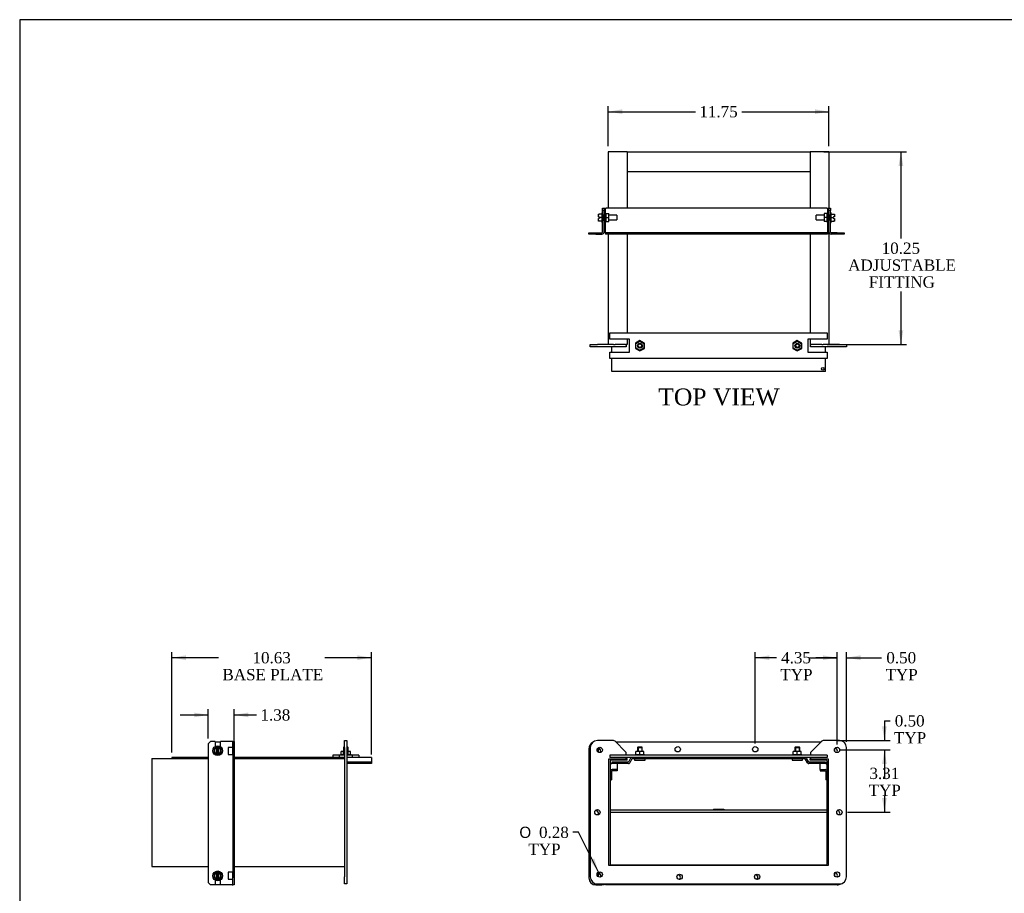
# Model space of a CAD drawing. Header units: inches. Extents: x 0 to 120, y -1 to 80.
# Tile 2 of 7: x 0 to 53, y 33 to 80. Entities that reach past the tile are written whole.
import ezdxf
from ezdxf.enums import TextEntityAlignment as Align
from ezdxf.lldxf.tags import DXFTag

# ---------------------------------------------------------------- set-up
doc = ezdxf.new("R2010")
doc.units = ezdxf.units.IN
doc.header["$MEASUREMENT"] = 0
for name, color, linetype in [('COM43350', 7, 'Continuous'), ('COM49672', 7, 'Continuous'), ('COM52494', 7, 'Continuous'), ('COM52495', 7, 'Continuous'), ('COM52496-5', 7, 'Continuous'), ('COM52593', 7, 'Continuous'), ('COM52602', 7, 'Continuous'), ('Default', 7, 'Continuous'), ('NTS16535', 7, 'Continuous'), ('SCC18001', 7, 'Continuous'), ('SCS19074', 7, 'Continuous')]:
    doc.layers.add(name, color=color, linetype=linetype)
doc.styles.add('SEACAD_Solid_Edge_ANSI1_Symbols', font='txt')
doc.styles.add('SEACAD_Times_New_Roman', font='times.ttf')
tags = doc.linetypes.add('HIDDEN2', pattern=[0.1875, 0.125, -0.0625]).pattern_tags.tags
tags[6:7] = [DXFTag(74, 4), DXFTag(75, 0), DXFTag(340, '0'), DXFTag(46, 0.0), DXFTag(50, 0.0), DXFTag(44, 0.0), DXFTag(45, 0.0)]
tags[4:5] = [DXFTag(74, 4), DXFTag(75, 0), DXFTag(340, '0'), DXFTag(46, 0.0), DXFTag(50, 0.0), DXFTag(44, 0.0), DXFTag(45, 0.0)]
doc.dimstyles.new('HAMMOND_(STH_-_120x80)', dxfattribs={"dimtxt": 0.6, "dimasz": 0.75, "dimexe": 0.3, "dimexo": 0.3, "dimgap": 0.15, "dimtad": 0, "dimtih": 1, "dimtoh": 1, "dimzin": 0, "dimdsep": 46, "dimtxsty": 'SEACAD_Times_New_Roman', "dimblk1": '_SE_FILLED', "dimblk2": '_SE_FILLED', "dimsah": 1, "dimcen": 0.3, "dimadec": 0, "dimazin": 0, "dimtfac": 0.8, "dimtofl": 0, "dimtmove": 0, "dimatfit": 3, "dimfxl": 1, "dimtolj": 1, "dimtzin": 0, "dimarcsym": 0})

# ---------------------------------------------------------------- blocks, each defined once
blk = doc.blocks.new('SE2')
at = {"layer": 'COM43350', "color": 7, "linetype": 'Continuous'}
for p, q in [((30.802, 40.914), (30.802, 34.039)), ((32.029, 41.289), (31.177, 41.289)), ((32.679, 40.69), (32.117, 41.252)), ((43.111, 41.252), (42.549, 40.69)), ((44.052, 41.289), (43.199, 41.289)), ((44.427, 34.039), (44.427, 40.914)), ((32.716, 40.52), (32.716, 40.602)), ((32.716, 40.311), (32.716, 40.395)), ((42.513, 40.602), (42.513, 40.52)), ((42.513, 40.395), (42.513, 40.311)), ((31.781, 40.311), (32.716, 40.311)), ((31.781, 34.643), (31.781, 40.311)), ((42.513, 40.311), (43.448, 40.311)), ((43.448, 40.311), (43.448, 34.643)), ((43.448, 34.643), (31.781, 34.643)), ((31.177, 33.664), (44.052, 33.664))]:
    blk.add_line(p, q, dxfattribs=at)
for centre in [(31.302, 40.789), (43.927, 40.789), (31.177, 37.476), (44.052, 37.476), (31.302, 34.164), (35.552, 34.039), (39.677, 34.039), (43.927, 34.164)]:
    blk.add_circle(centre, 0.141, dxfattribs=at)
for centre, radius, start, end in [((31.177, 40.914), 0.375, 90, 180), ((32.029, 41.164), 0.125, 45, 90), ((43.199, 41.164), 0.125, 90, 135), ((44.052, 40.914), 0.375, 0, 90), ((32.591, 40.602), 0.125, 0, 45), ((42.638, 40.602), 0.125, 135, 180), ((31.177, 34.039), 0.375, 180, 270), ((44.052, 34.039), 0.375, 270, 0)]:
    blk.add_arc(centre, radius, start, end, dxfattribs=at)
at = {"layer": 'COM49672', "color": 7, "linetype": 'Continuous'}
for p, q in [((32.226, 40.064), (32.226, 39.746)), ((43.031, 39.746), (43.031, 40.064)), ((31.923, 39.642), (31.923, 39.203)), ((32.226, 39.746), (31.959, 39.746)), ((32.226, 39.677), (31.959, 39.677)), ((32.226, 39.746), (32.226, 39.677)), ((43.031, 39.746), (43.298, 39.746)), ((43.031, 39.746), (43.031, 39.677)), ((43.031, 39.677), (43.298, 39.677)), ((43.334, 39.642), (43.334, 39.203)), ((31.851, 39.203), (31.923, 39.203)), ((43.406, 39.203), (43.334, 39.203))]:
    blk.add_line(p, q, dxfattribs=at)
for centre, major_axis, start_param, end_param in [((31.959, 39.965), (0.108, 0), 1.738244, 3.141593), ((43.298, 39.965), (-0.108, 0), 3.141593, 4.544941), ((31.959, 39.642), (0.108, 0), 1.570796, 3.141593), ((31.959, 39.642), (0.036, 0), 1.570796, 3.141593), ((43.298, 39.642), (-0.108, 0), 3.141593, 4.712389), ((43.298, 39.642), (-0.036, 0), 3.141593, 4.712389)]:
    blk.add_ellipse(centre, major_axis=major_axis, ratio=0.965926, start_param=start_param, end_param=end_param, dxfattribs=at)
at = {"layer": 'COM52494', "color": 7, "linetype": 'Continuous'}
for p, q in [((31.851, 40.192), (31.851, 34.733)), ((32.756, 40.24), (31.899, 40.24)), ((32.756, 40.335), (32.716, 40.335)), ((32.756, 40.24), (32.756, 40.335)), ((42.513, 40.335), (42.501, 40.335)), ((42.501, 40.24), (42.501, 40.335)), ((43.358, 40.24), (42.501, 40.24)), ((43.406, 34.733), (43.406, 40.192)), ((31.899, 34.685), (43.358, 34.685))]:
    blk.add_line(p, q, dxfattribs=at)
for centre, radius, start, end in [((31.899, 40.192), 0.143, 123.6779, 145.6062), ((31.899, 40.192), 0.048, 90, 180), ((43.358, 40.192), 0.048, 0, 90), ((43.358, 40.192), 0.143, 50.9963, 56.3221), ((31.899, 34.733), 0.143, 214.3938, 219.0037), ((31.899, 34.733), 0.048, 180, 270), ((43.358, 34.733), 0.048, 270, 0)]:
    blk.add_arc(centre, radius, start, end, dxfattribs=at)
at = {"layer": 'COM52495', "color": 7, "linetype": 'Continuous'}
for p, q in [((32.947, 40.352), (32.828, 40.147)), ((42.236, 40.395), (33.02, 40.395)), ((42.428, 40.147), (42.31, 40.352)), ((32.825, 40.145), (31.941, 40.145)), ((31.941, 40.145), (31.941, 40.064)), ((32.825, 40.064), (31.941, 40.064)), ((33.017, 40.312), (32.898, 40.106)), ((42.236, 40.314), (33.02, 40.314)), ((42.358, 40.106), (42.24, 40.312)), ((43.316, 40.145), (42.432, 40.145)), ((43.316, 40.064), (42.432, 40.064)), ((43.316, 40.145), (43.316, 40.064))]:
    blk.add_line(p, q, dxfattribs=at)
for centre, radius, start, end in [((33.02, 40.31), 0.0849, 90, 150), ((42.236, 40.31), 0.0848, 30, 90), ((32.825, 40.149), 0.00405, 270, 330), ((32.825, 40.149), 0.0849, 270, 330), ((33.02, 40.31), 0.00405, 90, 150), ((42.236, 40.31), 0.00405, 30, 90), ((42.432, 40.149), 0.0849, 210, 270), ((42.432, 40.149), 0.00405, 210, 270)]:
    blk.add_arc(centre, radius, start, end, dxfattribs=at)
at = {"layer": 'COM52496-5', "color": 7, "linetype": 'Continuous'}
for p, q in [((43.41, 40.52), (31.848, 40.52)), ((31.848, 40.52), (31.848, 40.395)), ((33.02, 40.395), (31.848, 40.395)), ((43.41, 40.395), (42.236, 40.395)), ((43.41, 40.52), (43.41, 40.395)), ((43.406, 37.587), (31.851, 37.587)), ((43.406, 37.462), (31.851, 37.462))]:
    blk.add_line(p, q, dxfattribs=at)
at = {"layer": 'COM52593', "color": 7, "linetype": 'Continuous'}
for p, q in [((30.723, 40.857), (30.723, 33.982)), ((31.098, 33.607), (31.423, 33.607)), ((31.531, 33.607), (31.423, 33.607)), ((31.531, 33.637), (31.531, 33.607)), ((43.501, 33.607), (43.501, 33.637)), ((43.609, 33.607), (43.501, 33.607)), ((43.934, 33.607), (43.609, 33.607))]:
    blk.add_line(p, q, dxfattribs=at)
for centre, radius, start, end in [((31.098, 40.857), 0.375, 118.1313, 180), ((31.223, 40.732), 0.141, 0, 105.3511), ((43.809, 40.732), 0.141, 0, 87.8377), ((31.223, 40.732), 0.141, 325.7929, 0), ((43.809, 40.732), 0.141, 323.3338, 0), ((31.098, 37.42), 0.141, 0, 105.3511), ((31.098, 37.42), 0.141, 325.7929, 0), ((43.934, 37.42), 0.141, 0, 87.8377), ((43.934, 37.42), 0.141, 323.3338, 0), ((31.223, 34.107), 0.141, 0, 105.3511), ((31.223, 34.107), 0.141, 325.7929, 0), ((43.809, 34.107), 0.141, 0, 87.8377), ((43.809, 34.107), 0.141, 323.3338, 0), ((31.098, 33.982), 0.375, 180, 270), ((43.934, 33.982), 0.375, 270, 305.6317)]:
    blk.add_arc(centre, radius, start, end, dxfattribs=at)
at = {"layer": 'COM52602', "color": 7, "linetype": 'Continuous'}
for p, q in [((43.062, 41.203), (32.167, 41.203)), ((31.531, 33.664), (31.531, 33.637)), ((31.603, 33.637), (31.531, 33.637)), ((31.603, 33.664), (31.603, 33.637)), ((31.603, 33.664), (31.603, 33.637)), ((31.603, 33.637), (43.429, 33.637)), ((43.429, 33.664), (43.429, 33.637)), ((43.429, 33.664), (43.429, 33.637)), ((43.429, 33.637), (43.501, 33.637)), ((43.501, 33.664), (43.501, 33.637))]:
    blk.add_line(p, q, dxfattribs=at)
for centre in [(35.453, 40.828), (39.578, 40.828)]:
    blk.add_circle(centre, 0.141, dxfattribs=at)
for centre, start, end in [((35.453, 34.012), 0, 84.0158), ((39.578, 34.012), 0, 84.0158), ((35.453, 34.012), 306.642, 0), ((39.578, 34.012), 306.642, 0)]:
    blk.add_arc(centre, 0.141, start, end, dxfattribs=at)
at = {"layer": 'NTS16535', "color": 7, "linetype": 'Continuous'}
for p, q in [((33.198, 40.52), (33.198, 40.55)), ((33.198, 40.55), (33.441, 40.55)), ((33.441, 40.705), (33.228, 40.705)), ((33.228, 40.55), (33.228, 40.705)), ((33.654, 40.705), (33.441, 40.705)), ((33.441, 40.55), (33.441, 40.705)), ((33.441, 40.55), (33.684, 40.55)), ((33.441, 40.52), (33.441, 40.55)), ((33.654, 40.55), (33.654, 40.705)), ((33.684, 40.52), (33.684, 40.55)), ((41.573, 40.52), (41.573, 40.55)), ((41.573, 40.55), (41.816, 40.55)), ((41.816, 40.705), (41.603, 40.705)), ((41.603, 40.55), (41.603, 40.705)), ((42.029, 40.705), (41.816, 40.705)), ((41.816, 40.55), (41.816, 40.705)), ((41.816, 40.55), (42.059, 40.55)), ((41.816, 40.52), (41.816, 40.55)), ((42.029, 40.55), (42.029, 40.705)), ((42.059, 40.52), (42.059, 40.55)), ((37.348, 37.647), (37.488, 37.647)), ((37.348, 37.647), (37.348, 37.617)), ((37.488, 37.617), (37.348, 37.617)), ((37.382, 37.617), (37.382, 37.587)), ((37.488, 37.647), (37.768, 37.647)), ((37.488, 37.647), (37.488, 37.617)), ((37.768, 37.617), (37.488, 37.617)), ((37.505, 37.617), (37.505, 37.587)), ((37.751, 37.617), (37.751, 37.587)), ((37.768, 37.647), (37.909, 37.647)), ((37.768, 37.647), (37.768, 37.617)), ((37.909, 37.617), (37.768, 37.617)), ((37.874, 37.617), (37.874, 37.587)), ((37.909, 37.647), (37.909, 37.617))]:
    blk.add_line(p, q, dxfattribs=at)
at = {"layer": 'SCC18001', "color": 7, "linetype": 'Continuous'}
for p, q in [((31.238, 40.785), (31.238, 40.872)), ((31.238, 40.71), (31.238, 40.785)), ((31.238, 40.663), (31.238, 40.71)), ((31.291, 40.855), (31.263, 40.855)), ((43.793, 40.832), (43.793, 40.785)), ((43.793, 40.785), (43.793, 40.745)), ((31.238, 34.234), (31.238, 34.247)), ((31.238, 34.129), (31.238, 34.234)), ((31.238, 34.054), (31.238, 34.129)), ((31.238, 34.038), (31.238, 34.054)), ((31.329, 34.199), (31.263, 34.199)), ((43.793, 34.207), (43.793, 34.129)), ((43.793, 34.129), (43.793, 34.12))]:
    blk.add_line(p, q, dxfattribs=at)
for points, knots in [([(31.241, 40.87), (31.242, 40.867), (31.244, 40.863), (31.249, 40.859), (31.251, 40.858), (31.257, 40.856), (31.26, 40.855), (31.263, 40.855)], [0.5042227, 0.5042227, 0.5042227, 0.5042227, 0.75, 0.75, 0.875, 0.875, 1, 1, 1, 1]), ([(31.263, 40.855), (31.26, 40.855), (31.257, 40.854), (31.251, 40.849), (31.249, 40.847), (31.246, 40.841), (31.245, 40.838), (31.243, 40.831), (31.242, 40.828), (31.24, 40.819), (31.239, 40.812), (31.238, 40.799), (31.238, 40.792), (31.238, 40.785)], [0, 0, 0, 0, 0.125, 0.125, 0.25, 0.25, 0.375, 0.375, 0.5, 0.5, 0.75, 0.75, 1, 1, 1, 1]), ([(31.238, 40.71), (31.238, 40.703), (31.238, 40.696), (31.239, 40.683), (31.24, 40.677), (31.242, 40.667), (31.243, 40.664), (31.244, 40.661)], [0, 0, 0, 0, 0.25, 0.25, 0.5, 0.5, 0.6211953, 0.6211953, 0.6211953, 0.6211953]), ([(43.793, 40.785), (43.793, 40.792), (43.793, 40.799), (43.792, 40.809), (43.792, 40.812), (43.792, 40.815)], [0, 0, 0, 0, 0.25, 0.25, 0.3735918, 0.3735918, 0.3735918, 0.3735918]), ([(31.238, 34.234), (31.238, 34.231), (31.238, 34.227), (31.239, 34.221), (31.24, 34.217), (31.242, 34.211), (31.244, 34.208), (31.249, 34.203), (31.251, 34.202), (31.257, 34.2), (31.26, 34.199), (31.263, 34.199)], [0, 0, 0, 0, 0.25, 0.25, 0.5, 0.5, 0.75, 0.75, 0.875, 0.875, 1, 1, 1, 1]), ([(31.263, 34.199), (31.26, 34.199), (31.257, 34.198), (31.251, 34.193), (31.249, 34.191), (31.246, 34.185), (31.245, 34.182), (31.243, 34.175), (31.242, 34.172), (31.24, 34.163), (31.239, 34.156), (31.238, 34.143), (31.238, 34.136), (31.238, 34.129)], [0, 0, 0, 0, 0.125, 0.125, 0.25, 0.25, 0.375, 0.375, 0.5, 0.5, 0.75, 0.75, 1, 1, 1, 1]), ([(43.793, 34.129), (43.793, 34.136), (43.793, 34.143), (43.792, 34.156), (43.792, 34.163), (43.79, 34.172), (43.789, 34.175), (43.788, 34.178)], [0, 0, 0, 0, 0.25, 0.25, 0.5, 0.5, 0.6084526, 0.6084526, 0.6084526, 0.6084526])]:
    blk.add_open_spline(points, degree=3, knots=knots, dxfattribs=at)
blk.add_open_spline([(31.238, 34.054), (31.238, 34.049), (31.238, 34.044), (31.238, 34.039)], degree=3, dxfattribs=at)
at = {"layer": 'SCS19074', "color": 7, "linetype": 'Continuous'}
for p, q in [((33.326, 40.939), (33.316, 40.929)), ((33.316, 40.929), (33.566, 40.929)), ((33.316, 40.929), (33.316, 40.705)), ((33.556, 40.939), (33.326, 40.939)), ((33.566, 40.929), (33.556, 40.939)), ((33.566, 40.705), (33.566, 40.929)), ((41.701, 40.939), (41.691, 40.929)), ((41.691, 40.929), (41.941, 40.929)), ((41.691, 40.929), (41.691, 40.705)), ((41.931, 40.939), (41.701, 40.939)), ((41.941, 40.929), (41.931, 40.939)), ((41.941, 40.705), (41.941, 40.929)), ((33.159, 40.314), (33.159, 40.251)), ((33.159, 40.251), (33.722, 40.251)), ((33.722, 40.251), (33.722, 40.314)), ((41.534, 40.314), (41.534, 40.251)), ((41.534, 40.251), (42.097, 40.251)), ((42.097, 40.251), (42.097, 40.314))]:
    blk.add_line(p, q, dxfattribs=at)
at = {"layer": 'SCS19074', "color": 7, "linetype": 'HIDDEN2'}
for p, q in [((33.346, 40.939), (33.346, 40.705)), ((33.535, 40.939), (33.535, 40.705)), ((41.721, 40.939), (41.721, 40.705)), ((41.91, 40.939), (41.91, 40.705))]:
    blk.add_line(p, q, dxfattribs=at)
blk = doc.blocks.new('SE3')
at = {"layer": 'COM43350', "color": 7, "linetype": 'Continuous'}
for p, q in [((30.802, 62.355), (31.177, 62.355)), ((30.802, 62.23), (30.802, 62.355)), ((32.029, 62.355), (31.177, 62.355)), ((32.029, 62.355), (32.117, 62.355)), ((32.679, 62.355), (32.117, 62.355)), ((32.679, 62.355), (32.716, 62.355)), ((32.716, 62.355), (32.716, 62.23)), ((42.513, 62.355), (42.549, 62.355)), ((42.513, 62.23), (42.513, 62.355)), ((43.111, 62.355), (42.549, 62.355)), ((43.111, 62.355), (43.199, 62.355)), ((44.052, 62.355), (43.199, 62.355)), ((44.052, 62.355), (44.427, 62.355)), ((44.427, 62.355), (44.427, 62.23)), ((31.177, 62.23), (30.802, 62.23)), ((32.029, 62.23), (31.177, 62.23)), ((32.117, 62.23), (32.029, 62.23)), ((32.679, 62.23), (32.117, 62.23)), ((32.716, 62.23), (32.679, 62.23)), ((42.549, 62.23), (42.513, 62.23)), ((43.111, 62.23), (42.549, 62.23)), ((43.199, 62.23), (43.111, 62.23)), ((44.052, 62.23), (43.199, 62.23)), ((44.427, 62.23), (44.052, 62.23))]:
    blk.add_line(p, q, dxfattribs=at)
at = {"layer": 'COM52494', "color": 7, "linetype": 'Continuous'}
for p, q in [((31.899, 72.605), (31.756, 72.605)), ((31.756, 72.605), (31.756, 69.605)), ((32.756, 72.605), (31.899, 72.605)), ((32.756, 72.605), (32.756, 69.605)), ((32.756, 72.605), (42.501, 72.605)), ((43.358, 72.605), (42.501, 72.605)), ((42.501, 72.605), (42.501, 69.605)), ((43.501, 72.605), (43.358, 72.605)), ((43.501, 72.605), (43.501, 69.605)), ((31.756, 68.23), (31.756, 62.355)), ((32.756, 68.23), (32.756, 62.98)), ((42.501, 68.23), (42.501, 62.98)), ((43.501, 68.302), (43.501, 62.355)), ((32.756, 62.355), (32.716, 62.355)), ((32.756, 62.636), (32.756, 62.355)), ((42.501, 62.636), (42.501, 62.355)), ((42.513, 62.355), (42.501, 62.355))]:
    blk.add_line(p, q, dxfattribs=at)
at = {"layer": 'COM52495', "color": 7, "linetype": 'Continuous'}
for p, q in [((32.825, 71.542), (32.756, 71.542)), ((32.828, 71.542), (32.825, 71.542)), ((32.947, 71.542), (32.828, 71.542)), ((33.02, 71.542), (32.947, 71.542)), ((42.236, 71.542), (33.02, 71.542)), ((42.31, 71.542), (42.236, 71.542)), ((42.428, 71.542), (42.31, 71.542)), ((42.432, 71.542), (42.428, 71.542)), ((42.501, 71.542), (42.432, 71.542)), ((31.941, 61.949), (31.941, 62.23)), ((43.316, 61.949), (43.316, 62.23)), ((31.941, 60.917), (31.941, 61.605)), ((43.316, 60.917), (43.316, 61.605)), ((32.825, 60.917), (31.941, 60.917)), ((32.828, 60.917), (32.825, 60.917)), ((32.947, 60.917), (32.828, 60.917)), ((33.02, 60.917), (32.947, 60.917)), ((42.236, 60.917), (33.02, 60.917)), ((42.31, 60.917), (42.236, 60.917)), ((42.428, 60.917), (42.31, 60.917)), ((42.432, 60.917), (42.428, 60.917)), ((43.316, 60.917), (42.432, 60.917))]:
    blk.add_line(p, q, dxfattribs=at)
blk.add_circle((43.166, 61.067), 0.07, dxfattribs=at)
at = {"layer": 'COM52496-5', "color": 7, "linetype": 'Continuous'}
for p, q in [((31.848, 62.98), (43.41, 62.98)), ((31.848, 62.636), (31.848, 62.98)), ((43.41, 62.98), (43.41, 62.636)), ((32.879, 62.636), (31.848, 62.636)), ((32.879, 61.949), (32.879, 62.636)), ((43.41, 62.636), (42.378, 62.636)), ((42.378, 62.636), (42.378, 61.949)), ((31.848, 61.605), (31.848, 61.949)), ((31.848, 61.949), (32.879, 61.949)), ((42.378, 61.949), (43.41, 61.949)), ((43.41, 61.949), (43.41, 61.605)), ((43.41, 61.605), (31.848, 61.605))]:
    blk.add_line(p, q, dxfattribs=at)
at = {"layer": 'COM52593', "color": 7, "linetype": 'Continuous'}
for p, q in [((31.459, 69.48), (31.459, 69.605)), ((31.459, 69.605), (31.531, 69.605)), ((31.531, 69.48), (31.459, 69.48)), ((31.459, 69.245), (31.459, 69.48)), ((31.531, 69.245), (31.459, 69.245)), ((31.531, 69.605), (31.531, 69.48)), ((31.531, 69.245), (31.531, 69.48)), ((43.501, 69.48), (43.501, 69.605)), ((43.501, 69.605), (43.573, 69.605)), ((43.501, 69.245), (43.501, 69.48)), ((43.573, 69.48), (43.501, 69.48)), ((43.573, 69.245), (43.501, 69.245)), ((43.573, 69.605), (43.573, 69.48)), ((43.573, 69.245), (43.573, 69.48)), ((31.459, 68.338), (31.459, 68.964)), ((31.459, 68.964), (31.531, 68.964)), ((31.531, 68.338), (31.531, 68.964)), ((43.573, 68.964), (43.501, 68.964)), ((43.501, 68.338), (43.501, 68.964)), ((43.573, 68.338), (43.573, 68.964)), ((30.723, 68.23), (30.723, 68.302)), ((30.723, 68.302), (31.098, 68.302)), ((31.098, 68.23), (30.723, 68.23)), ((31.098, 68.302), (31.423, 68.302)), ((31.098, 68.23), (31.423, 68.23)), ((43.934, 68.302), (43.609, 68.302)), ((43.934, 68.23), (43.609, 68.23)), ((43.934, 68.302), (44.309, 68.302)), ((44.309, 68.23), (43.934, 68.23)), ((44.309, 68.302), (44.309, 68.23))]:
    blk.add_line(p, q, dxfattribs=at)
for centre, radius, start, end in [((31.423, 68.338), 0.108, 270, 0), ((31.423, 68.338), 0.036, 270, 0), ((43.609, 68.338), 0.108, 180, 270), ((43.609, 68.338), 0.036, 180, 270)]:
    blk.add_arc(centre, radius, start, end, dxfattribs=at)
at = {"layer": 'COM52602', "color": 7, "linetype": 'Continuous'}
for p, q in [((31.531, 69.605), (31.603, 69.605)), ((31.531, 69.48), (31.603, 69.48)), ((31.531, 68.964), (31.531, 69.245)), ((31.603, 69.605), (31.639, 69.605)), ((31.603, 69.48), (31.603, 69.605)), ((31.603, 68.302), (31.603, 69.48)), ((43.393, 69.605), (31.639, 69.605)), ((43.393, 69.605), (43.429, 69.605)), ((43.429, 69.605), (43.429, 69.48)), ((43.429, 69.605), (43.501, 69.605)), ((43.429, 69.48), (43.501, 69.48)), ((43.429, 69.48), (43.429, 68.302)), ((43.501, 69.245), (43.501, 68.964)), ((31.603, 68.302), (31.531, 68.302)), ((31.603, 68.302), (31.639, 68.338)), ((31.603, 68.302), (31.639, 68.338)), ((43.429, 68.302), (31.603, 68.302)), ((31.603, 68.302), (31.603, 68.23)), ((43.429, 68.23), (31.603, 68.23)), ((43.429, 68.302), (43.393, 68.338)), ((43.429, 68.302), (43.393, 68.338)), ((43.429, 68.302), (43.501, 68.302)), ((43.429, 68.302), (43.429, 68.23))]:
    blk.add_line(p, q, dxfattribs=at)
at = {"layer": 'NTS16535', "color": 7, "linetype": 'Continuous'}
for p, q in [((31.603, 69.348), (31.633, 69.348)), ((31.633, 69.348), (31.633, 69.105)), ((31.633, 69.318), (31.788, 69.318)), ((31.788, 69.105), (31.788, 69.318)), ((43.244, 69.318), (43.244, 69.105)), ((43.399, 69.318), (43.244, 69.318)), ((43.399, 69.348), (43.429, 69.348)), ((43.399, 69.105), (43.399, 69.348)), ((31.603, 69.105), (31.633, 69.105)), ((31.603, 68.862), (31.633, 68.862)), ((31.633, 69.105), (31.788, 69.105)), ((31.633, 69.105), (31.633, 68.862)), ((31.633, 68.892), (31.788, 68.892)), ((31.788, 68.892), (31.788, 69.105)), ((43.244, 69.105), (43.244, 68.892)), ((43.399, 69.105), (43.244, 69.105)), ((43.399, 68.892), (43.244, 68.892)), ((43.399, 68.862), (43.399, 69.105)), ((43.429, 69.105), (43.399, 69.105)), ((43.429, 68.862), (43.399, 68.862)), ((33.441, 62.573), (33.198, 62.433)), ((33.198, 62.433), (33.198, 62.152)), ((33.228, 62.415), (33.441, 62.538)), ((33.228, 62.169), (33.228, 62.415)), ((33.684, 62.433), (33.441, 62.573)), ((33.441, 62.538), (33.654, 62.415)), ((33.654, 62.415), (33.654, 62.169)), ((33.684, 62.152), (33.684, 62.433)), ((41.816, 62.573), (41.573, 62.433)), ((41.573, 62.433), (41.573, 62.152)), ((41.603, 62.415), (41.816, 62.538)), ((41.603, 62.169), (41.603, 62.415)), ((42.059, 62.433), (41.816, 62.573)), ((41.816, 62.538), (42.029, 62.415)), ((42.029, 62.415), (42.029, 62.169)), ((42.059, 62.152), (42.059, 62.433)), ((33.198, 62.152), (33.441, 62.012)), ((33.441, 62.046), (33.228, 62.169)), ((33.654, 62.169), (33.441, 62.046)), ((33.441, 62.012), (33.684, 62.152)), ((41.573, 62.152), (41.816, 62.012)), ((41.816, 62.046), (41.603, 62.169)), ((42.029, 62.169), (41.816, 62.046)), ((41.816, 62.012), (42.059, 62.152))]:
    blk.add_line(p, q, dxfattribs=at)
at = {"layer": 'SCC18001', "color": 7, "linetype": 'Continuous'}
for p, q in [((31.238, 69.231), (31.238, 69.291)), ((31.238, 69.291), (31.263, 69.291)), ((31.238, 69.165), (31.238, 69.231)), ((31.238, 69.145), (31.238, 69.165)), ((31.415, 69.291), (31.263, 69.291)), ((31.415, 69.365), (31.415, 68.845)), ((31.459, 69.365), (31.415, 69.365)), ((31.459, 69.245), (31.459, 68.964)), ((31.531, 69.228), (31.459, 69.228)), ((32.209, 69.228), (31.788, 69.228)), ((32.209, 69.228), (32.209, 68.982)), ((42.823, 68.982), (42.823, 69.228)), ((43.244, 69.228), (42.823, 69.228)), ((43.573, 69.228), (43.501, 69.228)), ((43.616, 69.365), (43.573, 69.365)), ((43.573, 68.964), (43.573, 69.245)), ((43.616, 68.845), (43.616, 69.365)), ((43.616, 69.291), (43.768, 69.291)), ((43.768, 69.291), (43.793, 69.291)), ((43.793, 69.291), (43.793, 69.231)), ((43.793, 69.231), (43.793, 69.165)), ((43.793, 69.165), (43.793, 69.145)), ((31.238, 69.145), (31.239, 69.145)), ((31.238, 69.044), (31.238, 69.065)), ((31.239, 69.065), (31.238, 69.065)), ((31.238, 68.979), (31.238, 69.044)), ((31.238, 68.919), (31.238, 68.979)), ((31.263, 68.919), (31.238, 68.919)), ((31.239, 69.145), (31.288, 69.145)), ((31.288, 69.065), (31.239, 69.065)), ((31.415, 68.919), (31.263, 68.919)), ((31.288, 69.145), (31.313, 69.105)), ((31.313, 69.105), (31.288, 69.065)), ((31.415, 69.105), (31.313, 69.105)), ((31.415, 68.845), (31.459, 68.845)), ((31.459, 68.982), (31.531, 68.982)), ((31.788, 68.982), (32.209, 68.982)), ((42.823, 68.982), (43.244, 68.982)), ((43.501, 68.982), (43.573, 68.982)), ((43.573, 68.845), (43.616, 68.845)), ((43.616, 69.105), (43.718, 69.105)), ((43.616, 68.919), (43.768, 68.919)), ((43.743, 69.145), (43.718, 69.105)), ((43.718, 69.105), (43.743, 69.065)), ((43.792, 69.145), (43.743, 69.145)), ((43.743, 69.065), (43.792, 69.065)), ((43.793, 68.919), (43.768, 68.919)), ((43.793, 69.145), (43.792, 69.145)), ((43.792, 69.065), (43.793, 69.065)), ((43.793, 69.065), (43.793, 69.044)), ((43.793, 69.044), (43.793, 68.979)), ((43.793, 68.979), (43.793, 68.919))]:
    blk.add_line(p, q, dxfattribs=at)
for centre, start, end in [((31.463, 69.163), 179.4847, 184.6736), ((43.568, 69.163), 355.3299, 0.5119), ((31.463, 69.046), 175.3299, 180.5119), ((43.568, 69.046), 359.4847, 4.6736)]:
    blk.add_arc(centre, 0.225, start, end, dxfattribs=at)
for points, knots in [([(31.263, 69.291), (31.26, 69.291), (31.257, 69.29), (31.251, 69.286), (31.249, 69.284), (31.244, 69.276), (31.242, 69.27), (31.238, 69.254), (31.238, 69.242), (31.238, 69.231)], [0, 0, 0, 0, 0.125, 0.125, 0.25, 0.25, 0.5, 0.5, 1, 1, 1, 1]), ([(43.793, 69.231), (43.793, 69.236), (43.793, 69.242), (43.792, 69.254), (43.792, 69.259), (43.789, 69.271), (43.787, 69.276), (43.782, 69.284), (43.78, 69.286), (43.775, 69.29), (43.772, 69.291), (43.768, 69.291)], [0, 0, 0, 0, 0.25, 0.25, 0.5, 0.5, 0.75, 0.75, 0.875, 0.875, 1, 1, 1, 1]), ([(31.238, 68.979), (31.238, 68.973), (31.238, 68.967), (31.239, 68.956), (31.24, 68.95), (31.242, 68.939), (31.244, 68.933), (31.249, 68.926), (31.251, 68.923), (31.257, 68.92), (31.26, 68.919), (31.263, 68.919)], [0, 0, 0, 0, 0.25, 0.25, 0.5, 0.5, 0.75, 0.75, 0.875, 0.875, 1, 1, 1, 1]), ([(43.768, 68.919), (43.772, 68.919), (43.775, 68.92), (43.78, 68.923), (43.782, 68.926), (43.787, 68.933), (43.789, 68.939), (43.793, 68.956), (43.793, 68.967), (43.793, 68.979)], [0, 0, 0, 0, 0.125, 0.125, 0.25, 0.25, 0.5, 0.5, 1, 1, 1, 1])]:
    blk.add_open_spline(points, degree=3, knots=knots, dxfattribs=at)
at = {"layer": 'SCS19074', "color": 7, "linetype": 'Continuous'}
for centre, radius in [((33.441, 62.292), 0.125), ((33.441, 62.292), 0.115), ((41.816, 62.292), 0.125), ((41.816, 62.292), 0.115)]:
    blk.add_circle(centre, radius, dxfattribs=at)
at = {"layer": 'SCS19074', "color": 7, "linetype": 'HIDDEN2'}
for centre in [(33.441, 62.292), (41.816, 62.292)]:
    blk.add_circle(centre, 0.0944, dxfattribs=at)
blk = doc.blocks.new('SE6')
at = {"layer": 'COM43350', "color": 7, "linetype": 'Continuous'}
for p, q in [((17.727, 40.914), (17.727, 41.289)), ((17.727, 41.289), (17.852, 41.289)), ((17.727, 40.914), (17.727, 34.039)), ((17.852, 41.289), (17.852, 40.914)), ((17.852, 40.914), (17.852, 34.039)), ((17.727, 33.664), (17.727, 34.039)), ((17.852, 33.664), (17.727, 33.664)), ((17.852, 34.039), (17.852, 33.664))]:
    blk.add_line(p, q, dxfattribs=at)
at = {"layer": 'COM52494', "color": 7, "linetype": 'Continuous'}
for p, q in [((7.477, 40.335), (7.477, 40.192)), ((7.477, 40.335), (10.477, 40.335)), ((7.477, 40.192), (7.477, 34.733)), ((11.852, 40.335), (17.727, 40.335)), ((7.477, 34.733), (7.477, 34.59)), ((7.477, 34.59), (10.477, 34.59)), ((11.852, 34.59), (17.727, 34.59))]:
    blk.add_line(p, q, dxfattribs=at)
at = {"layer": 'COM52495', "color": 7, "linetype": 'Continuous'}
for p, q in [((10.477, 40.395), (8.54, 40.395)), ((8.54, 40.395), (8.54, 40.352)), ((8.54, 40.352), (8.54, 40.335)), ((17.103, 40.395), (11.852, 40.395)), ((19.165, 40.395), (18.478, 40.395)), ((19.165, 40.395), (19.165, 40.352)), ((19.165, 40.352), (19.165, 40.147)), ((19.165, 40.145), (17.852, 40.145)), ((19.165, 40.064), (17.852, 40.064)), ((19.165, 40.147), (19.165, 40.145)), ((19.165, 40.145), (19.165, 40.064))]:
    blk.add_line(p, q, dxfattribs=at)
at = {"layer": 'COM52496-5', "color": 7, "linetype": 'Continuous'}
for p, q in [((17.447, 40.52), (17.103, 40.52)), ((17.103, 40.52), (17.103, 40.395)), ((17.447, 40.395), (17.103, 40.395)), ((17.727, 40.52), (17.447, 40.52)), ((17.447, 40.52), (17.447, 40.395)), ((17.727, 40.395), (17.447, 40.395)), ((18.134, 40.52), (17.852, 40.52)), ((18.134, 40.395), (17.852, 40.395)), ((18.478, 40.52), (18.134, 40.52)), ((18.134, 40.52), (18.134, 40.395)), ((18.478, 40.395), (18.134, 40.395)), ((18.478, 40.52), (18.478, 40.395))]:
    blk.add_line(p, q, dxfattribs=at)
at = {"layer": 'COM52593', "color": 7, "linetype": 'Continuous'}
for p, q in [((10.602, 41.232), (10.477, 41.107)), ((10.477, 41.107), (10.477, 33.732)), ((10.837, 41.232), (10.602, 41.232)), ((10.837, 41.232), (10.837, 40.966)), ((11.744, 41.232), (11.118, 41.232)), ((11.118, 40.966), (11.118, 41.232)), ((11.527, 40.92), (11.527, 40.545)), ((11.744, 40.92), (11.527, 40.92)), ((11.78, 41.232), (11.744, 41.232)), ((11.744, 40.92), (11.764, 40.92)), ((11.764, 40.92), (11.764, 40.545)), ((11.78, 40.857), (11.78, 41.232)), ((11.78, 41.232), (11.852, 41.232)), ((11.852, 41.232), (11.852, 40.857)), ((11.527, 40.545), (11.744, 40.545)), ((11.764, 40.545), (11.744, 40.545)), ((11.78, 40.857), (11.78, 33.982)), ((11.852, 40.857), (11.852, 33.982)), ((11.744, 34.295), (11.527, 34.295)), ((11.527, 34.295), (11.527, 33.92)), ((11.744, 34.295), (11.764, 34.295)), ((11.764, 34.295), (11.764, 33.92)), ((10.477, 33.732), (10.602, 33.607)), ((10.837, 33.607), (10.602, 33.607)), ((10.837, 33.873), (10.837, 33.607)), ((11.118, 33.607), (11.118, 33.873)), ((11.744, 33.607), (11.118, 33.607)), ((11.527, 33.92), (11.744, 33.92)), ((11.764, 33.92), (11.744, 33.92)), ((11.744, 33.607), (11.78, 33.607)), ((11.78, 33.607), (11.78, 33.982)), ((11.852, 33.607), (11.78, 33.607)), ((11.852, 33.982), (11.852, 33.607))]:
    blk.add_line(p, q, dxfattribs=at)
at = {"layer": 'COM52602', "color": 7, "linetype": 'Continuous'}
for p, q in [((11.118, 41.203), (10.837, 41.203)), ((11.852, 41.203), (11.853, 41.203)), ((11.853, 40.503), (11.853, 41.203)), ((11.853, 34.337), (11.853, 33.637)), ((10.837, 33.637), (11.118, 33.637)), ((11.852, 33.637), (11.853, 33.637))]:
    blk.add_line(p, q, dxfattribs=at)
for centre, start, end in [((11.745, 40.503), 354.4846, 0), ((11.745, 34.337), 0, 5.5154)]:
    blk.add_arc(centre, 0.108, start, end, dxfattribs=at)
at = {"layer": 'NTS16535', "color": 7, "linetype": 'Continuous'}
for p, q in [((17.51, 40.55), (17.65, 40.55)), ((17.51, 40.52), (17.51, 40.55)), ((17.667, 40.705), (17.545, 40.705)), ((17.545, 40.55), (17.545, 40.705)), ((17.65, 40.55), (17.65, 40.52)), ((17.65, 40.55), (17.727, 40.55)), ((17.727, 40.705), (17.667, 40.705)), ((17.667, 40.55), (17.667, 40.705)), ((17.913, 40.705), (17.852, 40.705)), ((17.852, 40.55), (17.931, 40.55)), ((18.036, 40.705), (17.913, 40.705)), ((17.913, 40.55), (17.913, 40.705)), ((17.931, 40.52), (17.931, 40.55)), ((17.931, 40.55), (18.071, 40.55)), ((18.036, 40.55), (18.036, 40.705)), ((18.071, 40.52), (18.071, 40.55))]:
    blk.add_line(p, q, dxfattribs=at)
at = {"layer": 'SCC18001', "color": 7, "linetype": 'Continuous'}
for p, q in [((10.792, 40.855), (10.852, 40.89)), ((10.918, 40.928), (10.852, 40.89)), ((10.918, 40.928), (10.938, 40.939)), ((10.938, 40.939), (10.978, 40.963)), ((10.938, 40.933), (10.938, 40.939)), ((10.938, 40.933), (10.938, 40.918)), ((10.938, 40.577), (10.938, 40.918)), ((10.978, 40.963), (11.018, 40.939)), ((10.978, 40.963), (10.978, 40.533)), ((11.018, 40.939), (11.038, 40.928)), ((11.018, 40.939), (11.018, 40.933)), ((11.018, 40.933), (11.018, 40.918)), ((11.018, 40.918), (11.018, 40.577)), ((11.104, 40.89), (11.038, 40.928)), ((11.104, 40.89), (11.164, 40.855)), ((10.792, 40.785), (10.792, 40.855)), ((10.792, 40.785), (10.792, 40.71)), ((10.792, 40.64), (10.792, 40.71)), ((10.852, 40.605), (10.792, 40.64)), ((10.852, 40.605), (10.918, 40.567)), ((10.938, 40.556), (10.918, 40.567)), ((10.938, 40.562), (10.938, 40.577)), ((10.938, 40.562), (10.938, 40.556)), ((10.938, 40.556), (10.978, 40.533)), ((10.978, 40.533), (11.018, 40.556)), ((11.018, 40.562), (11.018, 40.577)), ((11.038, 40.567), (11.018, 40.556)), ((11.018, 40.556), (11.018, 40.562)), ((11.038, 40.567), (11.104, 40.605)), ((11.164, 40.64), (11.104, 40.605)), ((11.164, 40.855), (11.164, 40.785)), ((11.164, 40.71), (11.164, 40.785)), ((11.164, 40.71), (11.164, 40.64)), ((10.792, 34.199), (10.852, 34.234)), ((10.792, 34.129), (10.792, 34.199)), ((10.792, 34.129), (10.792, 34.054)), ((10.792, 33.984), (10.792, 34.054)), ((10.918, 34.272), (10.852, 34.234)), ((10.918, 34.272), (10.938, 34.283)), ((10.938, 34.283), (10.978, 34.307)), ((10.938, 34.277), (10.938, 34.283)), ((10.938, 34.277), (10.938, 34.262)), ((10.938, 33.921), (10.938, 34.262)), ((10.978, 34.307), (11.018, 34.283)), ((10.978, 34.307), (10.978, 33.877)), ((11.018, 34.283), (11.038, 34.272)), ((11.018, 34.283), (11.018, 34.277)), ((11.018, 34.277), (11.018, 34.262)), ((11.018, 34.262), (11.018, 33.921)), ((11.104, 34.234), (11.038, 34.272)), ((11.104, 34.234), (11.164, 34.199)), ((11.164, 34.199), (11.164, 34.129)), ((11.164, 34.054), (11.164, 34.129)), ((11.164, 34.054), (11.164, 33.984)), ((10.852, 33.949), (10.792, 33.984)), ((10.852, 33.949), (10.918, 33.911)), ((10.938, 33.9), (10.918, 33.911)), ((10.938, 33.906), (10.938, 33.921)), ((10.938, 33.906), (10.938, 33.9)), ((10.938, 33.9), (10.978, 33.877)), ((10.978, 33.877), (11.018, 33.9)), ((11.018, 33.906), (11.018, 33.921)), ((11.038, 33.911), (11.018, 33.9)), ((11.018, 33.9), (11.018, 33.906)), ((11.038, 33.911), (11.104, 33.949)), ((11.164, 33.984), (11.104, 33.949))]:
    blk.add_line(p, q, dxfattribs=at)
for centre in [(10.978, 40.748), (10.978, 34.092)]:
    blk.add_circle(centre, 0.26, dxfattribs=at)
for centre, start, end in [((10.978, 40.748), 103.213, 256.787), ((10.978, 40.748), 283.213, 76.787), ((10.978, 34.092), 103.213, 256.787), ((10.978, 34.092), 283.213, 76.787)]:
    blk.add_arc(centre, 0.175, start, end, dxfattribs=at)
at = {"layer": 'SCS19074', "color": 7, "linetype": 'Continuous'}
for p, q in [((17.675, 40.939), (17.665, 40.929)), ((17.665, 40.929), (17.727, 40.929)), ((17.665, 40.929), (17.665, 40.705)), ((17.727, 40.939), (17.675, 40.939)), ((17.905, 40.939), (17.852, 40.939)), ((17.852, 40.929), (17.915, 40.929)), ((17.915, 40.929), (17.905, 40.939)), ((17.915, 40.705), (17.915, 40.929))]:
    blk.add_line(p, q, dxfattribs=at)
at = {"layer": 'SCS19074', "color": 7, "linetype": 'HIDDEN2'}
for p, q in [((17.696, 40.939), (17.696, 40.705)), ((17.885, 40.939), (17.885, 40.705))]:
    blk.add_line(p, q, dxfattribs=at)
blk = doc.blocks.new('DMBLK2561')
at = {"layer": 'Default', "linetype": 'Continuous', "transparency": 16777216}
for points in [[(40.328, 45.822), (39.578, 45.697), (40.328, 45.572)], [(43.177, 45.822), (43.177, 45.572), (43.927, 45.697)]]:
    blk.add_hatch(color=7, dxfattribs=at).paths.add_polyline_path(points)
at = {"layer": 'Default', "color": 7, "linetype": 'Continuous', "transparency": 16777216}
for p, q in [((39.578, 41.128), (39.578, 45.997)), ((40.704, 45.697), (39.578, 45.697)), ((43.927, 45.697), (42.801, 45.697)), ((43.927, 41.089), (43.927, 45.997))]:
    blk.add_line(p, q, dxfattribs=at)
at = {"layer": 'Default', "color": 7, "linetype": 'Continuous', "transparency": 16777216, "style": 'SEACAD_Times_New_Roman'}
for s, p in [('4.35', (40.956, 45.997)), ('TYP', (40.914, 45.097))]:
    blk.add_text(s, height=0.6, dxfattribs=at).set_placement(p, align=Align.TOP_LEFT)
blk = doc.blocks.new('_SE_FILLED')
at = {"color": 0}
blk.add_line((0, 0), (-1, 0), dxfattribs=at)
blk.add_solid([(0, 0), (-1, -0.1665), (-1, 0.1665), (0, 0)], dxfattribs=at)
blk = doc.blocks.new('DMBLK2562')
at = {"layer": 'Default', "linetype": 'Continuous', "transparency": 16777216}
for points in [[(43.177, 45.822), (43.177, 45.572), (43.927, 45.697)], [(45.177, 45.822), (44.427, 45.697), (45.177, 45.572)]]:
    blk.add_hatch(color=7, dxfattribs=at).paths.add_polyline_path(points)
at = {"layer": 'Default', "color": 7, "linetype": 'Continuous', "transparency": 16777216}
for p, q in [((42.427, 45.697), (43.927, 45.697)), ((43.927, 41.089), (43.927, 45.997)), ((44.427, 41.214), (44.427, 45.997)), ((44.427, 45.697), (45.999, 45.697)), ((45.999, 45.697), (46.299, 45.697))]:
    blk.add_line(p, q, dxfattribs=at)
at = {"layer": 'Default', "color": 7, "linetype": 'Continuous', "transparency": 16777216, "style": 'SEACAD_Times_New_Roman'}
for s, p in [('0.50', (46.552, 45.997)), ('TYP', (46.509, 45.097))]:
    blk.add_text(s, height=0.6, dxfattribs=at).set_placement(p, align=Align.TOP_LEFT)
blk = doc.blocks.new('DMBLK2563')
at = {"layer": 'Default', "linetype": 'Continuous', "transparency": 16777216}
for points in [[(46.575, 42.039), (46.325, 42.039), (46.45, 41.289)], [(46.575, 40.039), (46.45, 40.789), (46.325, 40.039)]]:
    blk.add_hatch(color=7, dxfattribs=at).paths.add_polyline_path(points)
at = {"layer": 'Default', "color": 7, "linetype": 'Continuous', "transparency": 16777216}
for p, q in [((46.45, 42.337), (46.75, 42.337)), ((46.45, 42.337), (46.45, 41.289)), ((43.926, 41.289), (46.75, 41.289)), ((44.367, 40.789), (46.75, 40.789)), ((46.45, 40.789), (46.45, 39.289))]:
    blk.add_line(p, q, dxfattribs=at)
at = {"layer": 'Default', "color": 7, "linetype": 'Continuous', "transparency": 16777216, "style": 'SEACAD_Times_New_Roman'}
for s, p in [('0.50', (47.002, 42.637)), ('TYP', (46.96, 41.737))]:
    blk.add_text(s, height=0.6, dxfattribs=at).set_placement(p, align=Align.TOP_LEFT)
blk = doc.blocks.new('DMBLK2564')
at = {"layer": 'Default', "linetype": 'Continuous', "transparency": 16777216}
for points in [[(46.575, 40.039), (46.45, 40.789), (46.325, 40.039)], [(46.575, 38.226), (46.325, 38.226), (46.45, 37.476)]]:
    blk.add_hatch(color=7, dxfattribs=at).paths.add_polyline_path(points)
at = {"layer": 'Default', "color": 7, "linetype": 'Continuous', "transparency": 16777216}
for p, q in [((44.074, 40.789), (46.75, 40.789)), ((46.45, 40.789), (46.45, 40.054)), ((46.45, 38.344), (46.45, 37.476)), ((44.492, 37.476), (46.75, 37.476))]:
    blk.add_line(p, q, dxfattribs=at)
at = {"layer": 'Default', "color": 7, "linetype": 'Continuous', "transparency": 16777216, "style": 'SEACAD_Times_New_Roman'}
for s, p in [('3.31', (45.653, 39.844)), ('TYP', (45.611, 38.944))]:
    blk.add_text(s, height=0.6, dxfattribs=at).set_placement(p, align=Align.TOP_LEFT)
blk = doc.blocks.new('DMBLK2565')
at = {"layer": 'Default', "linetype": 'Continuous', "transparency": 16777216}
blk.add_hatch(color=7, dxfattribs=at).paths.add_polyline_path([(30.791, 34.904), (31.239, 34.289), (31.014, 35.016)])
at = {"layer": 'Default', "color": 7, "linetype": 'Continuous', "transparency": 16777216}
for p, q in [((30.175, 36.409), (29.875, 36.409)), ((31.239, 34.289), (30.175, 36.409))]:
    blk.add_line(p, q, dxfattribs=at)
for s, style, p in [('O', 'SEACAD_Solid_Edge_ANSI1_Symbols', (27.029, 36.709)), ('0.28', 'SEACAD_Times_New_Roman', (28.073, 36.709)), ('TYP', 'SEACAD_Times_New_Roman', (27.508, 35.809))]:
    blk.add_text(s, height=0.6, dxfattribs=dict(at, style=style)).set_placement(p, align=Align.TOP_LEFT)
blk = doc.blocks.new('DMBLK2569')
at = {"layer": 'Default', "linetype": 'Continuous', "transparency": 16777216}
for points in [[(32.506, 74.867), (31.756, 74.742), (32.506, 74.617)], [(42.751, 74.867), (42.751, 74.617), (43.501, 74.742)]]:
    blk.add_hatch(color=7, dxfattribs=at).paths.add_polyline_path(points)
at = {"layer": 'Default', "color": 7, "linetype": 'Continuous', "transparency": 16777216}
for p, q in [((31.756, 72.905), (31.756, 75.042)), ((43.501, 72.905), (43.501, 75.042)), ((31.756, 74.742), (36.394, 74.742)), ((38.862, 74.742), (43.501, 74.742))]:
    blk.add_line(p, q, dxfattribs=at)
at = {"layer": 'Default', "color": 7, "linetype": 'Continuous', "transparency": 16777216, "style": 'SEACAD_Times_New_Roman'}
blk.add_text('11.75', height=0.6, dxfattribs=at).set_placement((36.604, 75.042), align=Align.TOP_LEFT)
blk = doc.blocks.new('DMBLK2570')
at = {"layer": 'Default', "linetype": 'Continuous', "transparency": 16777216}
for points in [[(9.727, 42.778), (9.727, 42.528), (10.477, 42.653)], [(12.602, 42.778), (11.852, 42.653), (12.602, 42.528)]]:
    blk.add_hatch(color=7, dxfattribs=at).paths.add_polyline_path(points)
at = {"layer": 'Default', "color": 7, "linetype": 'Continuous', "transparency": 16777216}
for p, q in [((8.977, 42.653), (10.477, 42.653)), ((10.477, 41.407), (10.477, 42.953)), ((11.852, 41.157), (11.852, 42.953)), ((11.852, 42.653), (12.744, 42.653)), ((12.744, 42.653), (13.044, 42.653))]:
    blk.add_line(p, q, dxfattribs=at)
at = {"layer": 'Default', "color": 7, "linetype": 'Continuous', "transparency": 16777216, "style": 'SEACAD_Times_New_Roman'}
blk.add_text('1.38', height=0.6, dxfattribs=at).set_placement((13.254, 42.953), align=Align.TOP_LEFT)
blk = doc.blocks.new('DMBLK2571')
at = {"layer": 'Default', "linetype": 'Continuous', "transparency": 16777216}
for points in [[(47.453, 71.855), (47.328, 72.605), (47.203, 71.855)], [(47.453, 63.105), (47.203, 63.105), (47.328, 62.355)]]:
    blk.add_hatch(color=7, dxfattribs=at).paths.add_polyline_path(points)
at = {"layer": 'Default', "color": 7, "linetype": 'Continuous', "transparency": 16777216}
for p, q in [((43.229, 72.605), (47.628, 72.605)), ((47.328, 72.605), (47.328, 67.99)), ((47.328, 65.17), (47.328, 62.355)), ((43.411, 62.355), (47.628, 62.355))]:
    blk.add_line(p, q, dxfattribs=at)
at = {"layer": 'Default', "color": 7, "linetype": 'Continuous', "transparency": 16777216, "style": 'SEACAD_Times_New_Roman'}
for s, p in [('10.25', (46.304, 67.78)), ('ADJUSTABLE', (44.52, 66.88)), ('FITTING', (45.614, 65.98))]:
    blk.add_text(s, height=0.6, dxfattribs=at).set_placement(p, align=Align.TOP_LEFT)
blk = doc.blocks.new('DMBLK2572')
at = {"layer": 'Default', "linetype": 'Continuous', "transparency": 16777216}
for points in [[(9.29, 45.822), (8.54, 45.697), (9.29, 45.572)], [(18.415, 45.822), (18.415, 45.572), (19.165, 45.697)]]:
    blk.add_hatch(color=7, dxfattribs=at).paths.add_polyline_path(points)
at = {"layer": 'Default', "color": 7, "linetype": 'Continuous', "transparency": 16777216}
for p, q in [((8.54, 40.652), (8.54, 45.997)), ((11.02, 45.697), (8.54, 45.697)), ((19.165, 45.697), (16.686, 45.697)), ((19.165, 40.549), (19.165, 45.997))]:
    blk.add_line(p, q, dxfattribs=at)
at = {"layer": 'Default', "color": 7, "linetype": 'Continuous', "transparency": 16777216, "style": 'SEACAD_Times_New_Roman'}
for s, p in [('10.63', (12.829, 45.997)), ('BASE PLATE', (11.23, 45.097))]:
    blk.add_text(s, height=0.6, dxfattribs=at).set_placement(p, align=Align.TOP_LEFT)
blk = doc.blocks.new('BORDER')
at = {"layer": 'Default', "color": 7, "linetype": 'Continuous'}
for p, q in [((0, 27.86), (-41.86, 27.86)), ((-41.86, 27.86), (-41.86, 0))]:
    blk.add_line(p, q, dxfattribs=at)

msp = doc.modelspace()

# ---------------------------------------------------------------- block references
at = {"layer": 'Default', "color": 7, "xscale": 2.85, "yscale": 2.85, "zscale": 2.85}
msp.add_blockref('BORDER', (119.744, 0.233), dxfattribs=at)
at = {"layer": 'Default'}
for name in ['SE3', 'SE6', 'SE2']:
    msp.add_blockref(name, (0, 0), dxfattribs=at)

# ---------------------------------------------------------------- texts
at = {"layer": 'Default', "color": 7, "linetype": 'Continuous', "style": 'SEACAD_Times_New_Roman'}
msp.add_text('TOP VIEW', height=0.9, dxfattribs=at).set_placement((34.418, 60.017), align=Align.TOP_LEFT)

# ---------------------------------------------------------------- dimensions: what is measured, and where the dimension line sits
at = {"layer": 'Default', "color": 7, "linetype": 'Continuous'}
for base, p1, p2, angle, text, picture, middle, dimtype in [((31.755683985, 74.741716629), (31.755683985, 72.605208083), (43.500683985, 72.605208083), 0, '\\A1;<>', 'DMBLK2569', (37.628184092, 74.741716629), 161), ((47.328, 62.355), (42.929, 72.605), (42.549, 62.355), 90, '\\A1;<>\\PADJUSTABLE\\XFITTING', 'DMBLK2571', (47.328, 67.48), 160), ((46.45, 37.476), (44.067, 40.789), (44.192, 37.476), 90, '\\A1;<>\\PTYP', 'DMBLK2564', (46.45, 39.544), 160)]:
    dim = msp.add_linear_dim(base=base, p1=p1, p2=p2, angle=angle, text=text, dimstyle='HAMMOND_(STH_-_120x80)', dxfattribs=at)
    dim.commit()
    dim.dimension.update_dxf_attribs({"geometry": picture, "text_midpoint": middle, "dimtype": dimtype})
for base, p1, p2, text, picture, middle in [((8.54047505, 45.697344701), (19.16547505, 40.24937105), (8.54047505, 40.35214605), '\\A1;<>\\PBASE PLATE', 'DMBLK2572', (13.852975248, 45.697344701)), ((39.578, 45.697), (43.927, 40.789), (39.578, 40.828), '\\A1;<>\\PTYP', 'DMBLK2561', (41.752, 45.697))]:
    dim = msp.add_linear_dim(base=base, p1=p1, p2=p2, text=text, dimstyle='HAMMOND_(STH_-_120x80)', dxfattribs=at)
    dim.commit()
    dim.dimension.update_dxf_attribs({"geometry": picture, "text_midpoint": middle, "dimtype": 160})
for base, p1, p2, text, picture, middle in [((44.427, 45.697), (43.927, 40.789), (44.427, 40.914), '\\A1;<>\\PTYP', 'DMBLK2562', (46.299, 45.697)), ((11.852475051, 42.652764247), (10.477475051, 41.10707105), (11.852475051, 40.85707105), '\\A1;<>', 'DMBLK2570', (13.04374645, 42.652764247))]:
    dim = msp.add_linear_dim(base=base, p1=p1, p2=p2, text=text, dimstyle='HAMMOND_(STH_-_120x80)', override={"dimtmove": 1}, dxfattribs=at)
    dim.commit()
    dim.dimension.update_dxf_attribs({"geometry": picture, "text_midpoint": middle, "dimtype": 160})
dim = msp.add_linear_dim(base=(46.45, 40.789), p1=(43.626, 41.289), p2=(44.067, 40.789), angle=90, text='\\A1;<>\\PTYP', dimstyle='HAMMOND_(STH_-_120x80)', override={"dimtmove": 1}, dxfattribs=at)
dim.commit()
dim.dimension.update_dxf_attribs({"geometry": 'DMBLK2563', "text_midpoint": (46.75, 42.337), "dimtype": 160})
dim = msp.add_diameter_dim_2p(p1=(31.365, 34.038), p2=(31.239, 34.289), text='\\A1;<>\\PTYP', dimstyle='HAMMOND_(STH_-_120x80)', dxfattribs=at)
dim.commit()
dim.dimension.update_dxf_attribs({"geometry": 'DMBLK2565', "text_midpoint": (29.875, 36.409), "dimtype": 163})

doc.saveas('drawing.dxf')
